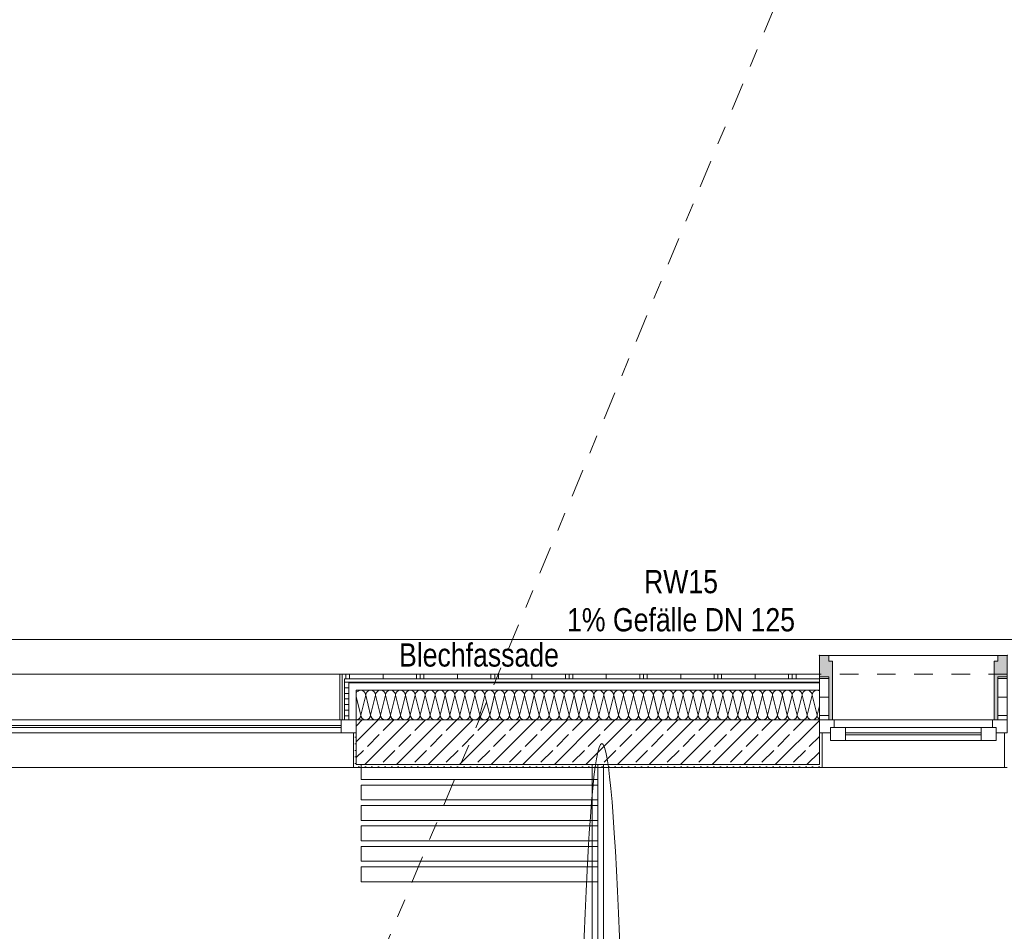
# Model space of a CAD drawing. Header units: metres. Extents: x -80 to 1923, y -189 to 69.
# Tile 131 of 256: x 937.62 to 942.91, y 23.74 to 28.64. Entities that reach past the tile are written whole.
import ezdxf

# ---------------------------------------------------------------- set-up
doc = ezdxf.new("R2010")
doc.units = ezdxf.units.M
doc.header["$MEASUREMENT"] = 0
doc.linetypes.add('Schnittlinie', pattern=[0.3, 0.15, -0.075, 0, -0.075])
doc.linetypes.add('Strichlinie eng', pattern=[0.115, 0.075, -0.04])
for name, color, linetype in [('00 Linien_Kreise_Splines', 7, 'Continuous'), ('10 Fassade', 7, 'Continuous'), ('70 Entwässerung_Regenwasser', 7, 'Continuous'), ('90 Allgemein Hinweise', 7, 'Continuous'), ('Neubau_10 Wand außen', 7, 'Continuous'), ('Neubau_50 Möblierung', 7, 'Continuous')]:
    doc.layers.add(name, color=color, linetype=linetype)
doc.styles.add('ERSTELLTER_STIL_2', font='ARIALN.TTF')
doc.linetypes.add('Wolke', pattern='A,0,[3,995_ARC_250 PAU_GR+SC_2607011.Shx,S=0.015817,R=0,X=-0.000255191,Y=0.048578],-1.9835,0', length=1.9835)
pattern_1 = [(90, (929.79, 0), (-0.4, 0), []), (90, (929.77, 0), (-0.4, 0), []), (90, (929.75, 0), (-0.4, 0), []), (90, (929.97, 1), (-0.2, 0), [])]
pattern_2 = [(0, (929.770002, 0), (0, 0.03), [])]
pattern_3 = [(45, (929.770002, 0), (-0.01767767, 0.01767767), [0, -0.025])]
pattern_4 = [(0, (0, 0), (0, 0.1), [])]

# ---------------------------------------------------------------- blocks, each defined once
blk = doc.blocks.new('*X191', base_point=(929.77, 0))
at = {"layer": 'Neubau_10 Wand außen', "color": 8, "linetype": 'Continuous', "lineweight": 9}
for p, q in [((939.4257, 25.0008), (939.45, 24.9036)), ((939.4767, 25.0102), (939.45, 24.9036)), ((939.4767, 25.0102), (939.5033, 24.9036)), ((939.53, 25.0102), (939.5033, 24.9036)), ((939.53, 25.0102), (939.5567, 24.9036)), ((939.5833, 25.0102), (939.5567, 24.9036)), ((939.5833, 25.0102), (939.61, 24.9036)), ((939.6367, 25.0102), (939.61, 24.9036)), ((939.6367, 25.0102), (939.6633, 24.9036)), ((939.69, 25.0102), (939.6633, 24.9036)), ((939.69, 25.0102), (939.7167, 24.9036)), ((939.7433, 25.0102), (939.7167, 24.9036)), ((939.7433, 25.0102), (939.77, 24.9036)), ((939.7967, 25.0102), (939.77, 24.9036)), ((939.7967, 25.0102), (939.8233, 24.9036)), ((939.85, 25.0102), (939.8233, 24.9036)), ((939.85, 25.0102), (939.8767, 24.9036)), ((939.9033, 25.0102), (939.8767, 24.9036)), ((939.9033, 25.0102), (939.93, 24.9036)), ((939.9567, 25.0102), (939.93, 24.9036)), ((939.9567, 25.0102), (939.9833, 24.9036)), ((940.01, 25.0102), (939.9833, 24.9036)), ((940.01, 25.0102), (940.0367, 24.9036)), ((940.0633, 25.0102), (940.0367, 24.9036)), ((940.0633, 25.0102), (940.09, 24.9036)), ((940.1167, 25.0102), (940.09, 24.9036)), ((940.1167, 25.0102), (940.1433, 24.9036)), ((940.17, 25.0102), (940.1433, 24.9036)), ((940.17, 25.0102), (940.1967, 24.9036)), ((940.2233, 25.0102), (940.1967, 24.9036)), ((940.2233, 25.0102), (940.25, 24.9036)), ((940.2767, 25.0102), (940.25, 24.9036)), ((940.2767, 25.0102), (940.3033, 24.9036)), ((940.33, 25.0102), (940.3033, 24.9036)), ((940.33, 25.0102), (940.3567, 24.9036)), ((940.3833, 25.0102), (940.3567, 24.9036)), ((940.3833, 25.0102), (940.41, 24.9036)), ((940.4367, 25.0102), (940.41, 24.9036)), ((940.4367, 25.0102), (940.4633, 24.9036)), ((940.49, 25.0102), (940.4633, 24.9036)), ((940.49, 25.0102), (940.5167, 24.9036)), ((940.5433, 25.0102), (940.5167, 24.9036)), ((940.5433, 25.0102), (940.57, 24.9036)), ((940.5967, 25.0102), (940.57, 24.9036)), ((940.5967, 25.0102), (940.6233, 24.9036)), ((940.65, 25.0102), (940.6233, 24.9036)), ((940.65, 25.0102), (940.6767, 24.9036)), ((940.7033, 25.0102), (940.6767, 24.9036)), ((940.7033, 25.0102), (940.73, 24.9036)), ((940.7567, 25.0102), (940.73, 24.9036)), ((940.7567, 25.0102), (940.7833, 24.9036)), ((940.81, 25.0102), (940.7833, 24.9036)), ((940.81, 25.0102), (940.8367, 24.9036)), ((940.8633, 25.0102), (940.8367, 24.9036)), ((940.8633, 25.0102), (940.89, 24.9036)), ((940.9167, 25.0102), (940.89, 24.9036)), ((940.9167, 25.0102), (940.9433, 24.9036)), ((940.97, 25.0102), (940.9433, 24.9036)), ((940.97, 25.0102), (940.9967, 24.9036)), ((941.0233, 25.0102), (940.9967, 24.9036)), ((941.0233, 25.0102), (941.05, 24.9036)), ((941.0767, 25.0102), (941.05, 24.9036)), ((941.0767, 25.0102), (941.1033, 24.9036)), ((941.13, 25.0102), (941.1033, 24.9036)), ((941.13, 25.0102), (941.1567, 24.9036)), ((941.1833, 25.0102), (941.1567, 24.9036)), ((941.1833, 25.0102), (941.21, 24.9036)), ((941.2367, 25.0102), (941.21, 24.9036)), ((941.2367, 25.0102), (941.2633, 24.9036)), ((941.29, 25.0102), (941.2633, 24.9036)), ((941.29, 25.0102), (941.3167, 24.9036)), ((941.3433, 25.0102), (941.3167, 24.9036)), ((941.3433, 25.0102), (941.37, 24.9036)), ((941.3967, 25.0102), (941.37, 24.9036)), ((941.3967, 25.0102), (941.4233, 24.9036)), ((941.45, 25.0102), (941.4233, 24.9036)), ((941.45, 25.0102), (941.4767, 24.9036)), ((941.5033, 25.0102), (941.4767, 24.9036)), ((941.5033, 25.0102), (941.53, 24.9036)), ((941.5567, 25.0102), (941.53, 24.9036)), ((941.5567, 25.0102), (941.5833, 24.9036)), ((941.61, 25.0102), (941.5833, 24.9036)), ((941.61, 25.0102), (941.6367, 24.9036)), ((941.6633, 25.0102), (941.6367, 24.9036)), ((941.6633, 25.0102), (941.69, 24.9036)), ((941.7167, 25.0102), (941.69, 24.9036)), ((941.7167, 25.0102), (941.7433, 24.9036)), ((941.77, 25.0102), (941.7433, 24.9036)), ((941.77, 25.0102), (941.7967, 24.9036)), ((941.8233, 25.0102), (941.7967, 24.9036)), ((941.8233, 25.0102), (941.85, 24.9036)), ((941.8767, 25.0102), (941.85, 24.9036)), ((941.8767, 25.0102), (941.9033, 24.9036)), ((941.9157, 24.953), (941.9033, 24.9036))]:
    blk.add_line(p, q, dxfattribs=at)
for centre, start, end in [((939.45, 25.0102), 90, 155.6801), ((939.45, 25.0102), 0, 90), ((939.5033, 25.0102), 90, 180), ((939.5033, 25.0102), 0, 90), ((939.5567, 25.0102), 90, 180), ((939.5567, 25.0102), 0, 90), ((939.61, 25.0102), 90, 180), ((939.61, 25.0102), 0, 90), ((939.6633, 25.0102), 90, 180), ((939.6633, 25.0102), 0, 90), ((939.7167, 25.0102), 90, 180), ((939.7167, 25.0102), 0, 90), ((939.77, 25.0102), 90, 180), ((939.77, 25.0102), 0, 90), ((939.8233, 25.0102), 90, 180), ((939.8233, 25.0102), 0, 90), ((939.8767, 25.0102), 90, 180), ((939.8767, 25.0102), 0, 90), ((939.93, 25.0102), 90, 180), ((939.93, 25.0102), 0, 90), ((939.9833, 25.0102), 90, 180), ((939.9833, 25.0102), 0, 90), ((940.0367, 25.0102), 90, 180), ((940.0367, 25.0102), 0, 90), ((940.09, 25.0102), 90, 180), ((940.09, 25.0102), 0, 90), ((940.1433, 25.0102), 90, 180), ((940.1433, 25.0102), 0, 90), ((940.1967, 25.0102), 90, 180), ((940.1967, 25.0102), 0, 90), ((940.25, 25.0102), 90, 180), ((940.25, 25.0102), 0, 90), ((940.3033, 25.0102), 90, 180), ((940.3033, 25.0102), 0, 90), ((940.3567, 25.0102), 90, 180), ((940.3567, 25.0102), 0, 90), ((940.41, 25.0102), 90, 180), ((940.41, 25.0102), 0, 90), ((940.4633, 25.0102), 90, 180), ((940.4633, 25.0102), 0, 90), ((940.5167, 25.0102), 90, 180), ((940.5167, 25.0102), 0, 90), ((940.57, 25.0102), 90, 180), ((940.57, 25.0102), 0, 90), ((940.6233, 25.0102), 90, 180), ((940.6233, 25.0102), 0, 90), ((940.6767, 25.0102), 90, 180), ((940.6767, 25.0102), 0, 90), ((940.73, 25.0102), 90, 180), ((940.73, 25.0102), 0, 90), ((940.7833, 25.0102), 90, 180), ((940.7833, 25.0102), 0, 90), ((940.8367, 25.0102), 90, 180), ((940.8367, 25.0102), 0, 90), ((940.89, 25.0102), 90, 180), ((940.89, 25.0102), 0, 90), ((940.9433, 25.0102), 90, 180), ((940.9433, 25.0102), 0, 90), ((940.9967, 25.0102), 90, 180), ((940.9967, 25.0102), 0, 90), ((941.05, 25.0102), 90, 180), ((941.05, 25.0102), 0, 90), ((941.1033, 25.0102), 90, 180), ((941.1033, 25.0102), 0, 90), ((941.1567, 25.0102), 90, 180), ((941.1567, 25.0102), 0, 90), ((941.21, 25.0102), 90, 180), ((941.21, 25.0102), 0, 90), ((941.2633, 25.0102), 90, 180), ((941.2633, 25.0102), 0, 90), ((941.3167, 25.0102), 90, 180), ((941.3167, 25.0102), 0, 90), ((941.37, 25.0102), 90, 180), ((941.37, 25.0102), 0, 90), ((941.4233, 25.0102), 90, 180), ((941.4233, 25.0102), 0, 90), ((941.4767, 25.0102), 90, 180), ((941.4767, 25.0102), 0, 90), ((941.53, 25.0102), 90, 180), ((941.53, 25.0102), 0, 90), ((941.5833, 25.0102), 90, 180), ((941.5833, 25.0102), 0, 90), ((941.6367, 25.0102), 90, 180), ((941.6367, 25.0102), 0, 90), ((941.69, 25.0102), 90, 180), ((941.69, 25.0102), 0, 90), ((941.7433, 25.0102), 90, 180), ((941.7433, 25.0102), 0, 90), ((941.7967, 25.0102), 90, 180), ((941.7967, 25.0102), 0, 90), ((941.85, 25.0102), 90, 180), ((941.85, 25.0102), 0, 90), ((941.9033, 25.0102), 90, 180), ((941.9033, 25.0102), 62.3712, 90), ((939.4233, 24.9036), 275.0911, 0), ((939.4767, 24.9036), 180, 270), ((939.4767, 24.9036), 270, 0), ((939.53, 24.9036), 180, 270), ((939.53, 24.9036), 270, 0), ((939.5833, 24.9036), 180, 270), ((939.5833, 24.9036), 270, 0), ((939.6367, 24.9036), 180, 270), ((939.6367, 24.9036), 270, 0), ((939.69, 24.9036), 180, 270), ((939.69, 24.9036), 270, 0), ((939.7433, 24.9036), 180, 270), ((939.7433, 24.9036), 270, 0), ((939.7967, 24.9036), 180, 270), ((939.7967, 24.9036), 270, 0), ((939.85, 24.9036), 180, 270), ((939.85, 24.9036), 270, 0), ((939.9033, 24.9036), 180, 270), ((939.9033, 24.9036), 270, 0), ((939.9567, 24.9036), 180, 270), ((939.9567, 24.9036), 270, 0), ((940.01, 24.9036), 180, 270), ((940.01, 24.9036), 270, 0), ((940.0633, 24.9036), 180, 270), ((940.0633, 24.9036), 270, 0), ((940.1167, 24.9036), 180, 270), ((940.1167, 24.9036), 270, 0), ((940.17, 24.9036), 180, 270), ((940.17, 24.9036), 270, 0), ((940.2233, 24.9036), 180, 270), ((940.2233, 24.9036), 270, 0), ((940.2767, 24.9036), 180, 270), ((940.2767, 24.9036), 270, 0), ((940.33, 24.9036), 180, 270), ((940.33, 24.9036), 270, 0), ((940.3833, 24.9036), 180, 270), ((940.3833, 24.9036), 270, 0), ((940.4367, 24.9036), 180, 270), ((940.4367, 24.9036), 270, 0), ((940.49, 24.9036), 180, 270), ((940.49, 24.9036), 270, 0), ((940.5433, 24.9036), 180, 270), ((940.5433, 24.9036), 270, 0), ((940.5967, 24.9036), 180, 270), ((940.5967, 24.9036), 270, 0), ((940.65, 24.9036), 180, 270), ((940.65, 24.9036), 270, 0), ((940.7033, 24.9036), 180, 270), ((940.7033, 24.9036), 270, 0), ((940.7567, 24.9036), 180, 270), ((940.7567, 24.9036), 270, 0), ((940.81, 24.9036), 180, 270), ((940.81, 24.9036), 270, 0), ((940.8633, 24.9036), 180, 270), ((940.8633, 24.9036), 270, 0), ((940.9167, 24.9036), 180, 270), ((940.9167, 24.9036), 270, 0), ((940.97, 24.9036), 180, 270), ((940.97, 24.9036), 270, 0), ((941.0233, 24.9036), 180, 270), ((941.0233, 24.9036), 270, 0), ((941.0767, 24.9036), 180, 270), ((941.0767, 24.9036), 270, 0), ((941.13, 24.9036), 180, 270), ((941.13, 24.9036), 270, 0), ((941.1833, 24.9036), 180, 270), ((941.1833, 24.9036), 270, 0), ((941.2367, 24.9036), 180, 270), ((941.2367, 24.9036), 270, 0), ((941.29, 24.9036), 180, 270), ((941.29, 24.9036), 270, 0), ((941.3433, 24.9036), 180, 270), ((941.3433, 24.9036), 270, 0), ((941.3967, 24.9036), 180, 270), ((941.3967, 24.9036), 270, 0), ((941.45, 24.9036), 180, 270), ((941.45, 24.9036), 270, 0), ((941.5033, 24.9036), 180, 270), ((941.5033, 24.9036), 270, 0), ((941.5567, 24.9036), 180, 270), ((941.5567, 24.9036), 270, 0), ((941.61, 24.9036), 180, 270), ((941.61, 24.9036), 270, 0), ((941.6633, 24.9036), 180, 270), ((941.6633, 24.9036), 270, 0), ((941.7167, 24.9036), 180, 270), ((941.7167, 24.9036), 270, 0), ((941.77, 24.9036), 180, 270), ((941.77, 24.9036), 270, 0), ((941.8233, 24.9036), 180, 270), ((941.8233, 24.9036), 270, 0), ((941.8767, 24.9036), 180, 270), ((941.8767, 24.9036), 270, 0), ((941.93, 24.9036), 180, 237.5707)]:
    blk.add_arc(centre, 0.0267, start, end, dxfattribs=at)
blk = doc.blocks.new('1-Flügelfenster 27_5')
at = {"layer": 'Neubau_10 Wand außen', "linetype": 'Continuous', "lineweight": 13}
for points in [[(-0.505, -0.387), (-0.505, -0.417), (-0.455, -0.417), (-0.455, -0.387), (-0.435, -0.387), (-0.435, -0.07), (-0.455, -0.07), (-0.455, -0.302), (-0.505, -0.302)], [(0.505, -0.387), (0.505, -0.302), (0.455, -0.302), (0.455, -0.07), (0.435, -0.07), (0.435, -0.387), (0.455, -0.387), (0.455, -0.417), (0.505, -0.417)]]:
    blk.add_hatch(color=9, dxfattribs=at).paths.add_polyline_path(points)
h = blk.add_hatch(dxfattribs=at)
h.set_pattern_fill('Holz_Schalung_liegend_10_5B', color=9, style=0, pattern_type=2)
h.set_pattern_definition(pattern_4)
h.paths.add_polyline_path([(-0.505, -0.07), (-0.505, -0.302), (-0.455, -0.302), (-0.455, -0.07)])
h = blk.add_hatch(dxfattribs=at)
h.set_pattern_fill('Holz_Schalung_liegend_10_5B', color=9, style=0, pattern_type=2)
h.set_pattern_definition(pattern_4)
h.paths.add_polyline_path([(0.505, -0.07), (0.455, -0.07), (0.455, -0.302), (0.505, -0.302)])
at = {"layer": 'Neubau_10 Wand außen', "color": 7, "linetype": 'Continuous', "lineweight": 13}
for p, q in [((-0.505, 0.185), (-0.49, 0.185)), ((-0.49, 0), (-0.49, 0.185)), ((0.505, 0.185), (0.49, 0.185)), ((0.49, 0), (0.49, 0.185)), ((-0.505, -0.07), (-0.505, 0)), ((-0.505, -0.07), (-0.505, 0)), ((0.505, -0.07), (0.505, 0)), ((0.505, -0.07), (0.505, 0)), ((-0.505, -0.23), (-0.505, -0.07)), ((0.505, -0.23), (0.505, -0.07)), ((-0.505, -0.27), (-0.505, -0.23)), ((0.505, -0.27), (0.505, -0.23)), ((-0.505, -0.292), (-0.505, -0.27)), ((-0.505, -0.317), (-0.505, -0.292)), ((0.505, -0.292), (0.505, -0.27)), ((0.505, -0.317), (0.505, -0.292))]:
    blk.add_line(p, q, dxfattribs=at)
at = {"layer": 'Neubau_10 Wand außen', "color": 7, "linetype": 'Continuous', "lineweight": 9}
for p, q in [((-0.49, 0.185), (0.49, 0.185)), ((-0.505, 0), (-0.445, 0)), ((-0.445, -0.03), (-0.445, 0.04)), ((-0.445, 0.04), (-0.365, 0.04)), ((-0.445, 0), (-0.445, -0.03)), ((-0.365, 0.04), (0.365, 0.04)), ((-0.365, 0.04), (-0.365, -0.03)), ((0.365, -0.03), (0.365, 0.04)), ((0.365, 0.04), (0.445, 0.04)), ((0.445, 0.04), (0.445, -0.03)), ((0.445, -0.03), (0.445, 0)), ((0.445, 0), (0.505, 0)), ((-0.445, -0.03), (-0.425, -0.03)), ((-0.365, -0.03), (-0.445, -0.03)), ((-0.425, -0.03), (-0.425, -0.07)), ((0.365, -0.03), (-0.365, -0.03)), ((0.445, -0.03), (0.365, -0.03)), ((0.425, -0.07), (0.425, -0.03)), ((0.425, -0.03), (0.445, -0.03)), ((-0.425, -0.07), (-0.505, -0.07)), ((-0.455, -0.302), (-0.455, -0.07)), ((-0.455, -0.07), (-0.435, -0.07)), ((-0.435, -0.07), (-0.435, -0.387)), ((0.425, -0.07), (-0.425, -0.07)), ((0.505, -0.07), (0.425, -0.07)), ((0.455, -0.07), (0.435, -0.07)), ((0.435, -0.07), (0.435, -0.387)), ((0.455, -0.302), (0.455, -0.07)), ((-0.505, -0.387), (-0.505, -0.302)), ((-0.505, -0.302), (-0.455, -0.302)), ((0.505, -0.302), (0.455, -0.302)), ((0.505, -0.387), (0.505, -0.302)), ((-0.505, -0.417), (-0.505, -0.387)), ((-0.455, -0.417), (-0.505, -0.417)), ((-0.505, -0.417), (0.505, -0.417)), ((-0.435, -0.387), (-0.455, -0.387)), ((-0.455, -0.387), (-0.455, -0.417)), ((0.435, -0.387), (0.455, -0.387)), ((0.455, -0.387), (0.455, -0.417)), ((0.455, -0.417), (0.505, -0.417)), ((0.505, -0.417), (0.505, -0.387))]:
    blk.add_line(p, q, dxfattribs=at)
at = {"layer": 'Neubau_10 Wand außen', "color": 9, "linetype": 'Continuous', "lineweight": 13}
for p, q in [((-0.365, 0.01), (0.365, 0.01)), ((0.365, 0), (-0.365, 0))]:
    blk.add_line(p, q, dxfattribs=at)
at = {"layer": 'Neubau_10 Wand außen', "color": 7, "linetype": 'Strichlinie eng', "lineweight": 9}
blk.add_line((-0.505, -0.317), (0.505, -0.317), dxfattribs=at)
at = {"layer": 'Neubau_10 Wand außen', "color": 7, "linetype": 'Continuous', "lineweight": 9, "flags": 128}
for points in [[(-0.505, -0.07), (-0.455, -0.07), (-0.455, -0.302), (-0.505, -0.302)], [(0.505, -0.07), (0.455, -0.07), (0.455, -0.302), (0.505, -0.302)]]:
    blk.add_lwpolyline(points, close=True, dxfattribs=at)
at = {"layer": 'Neubau_10 Wand außen', "color": 7, "linetype": 'Continuous', "lineweight": 9}
for p in [(-0.505, -0.417), (0.505, -0.417)]:
    blk.add_point(p, dxfattribs=at)
blk = doc.blocks.new('1-Flügelfenster 27_6')
at = {"layer": 'Neubau_10 Wand außen', "color": 7, "linetype": 'Continuous', "lineweight": 13}
for p, q in [((-1.505, 0.185), (-1.49, 0.185)), ((-1.49, 0), (-1.49, 0.185)), ((1.505, 0.185), (1.49, 0.185)), ((1.49, 0), (1.49, 0.185)), ((-1.505, 0), (-1.425, 0)), ((-1.505, -0.07), (-1.505, 0)), ((-1.505, -0.07), (-1.505, 0)), ((-1.425, 0), (1.425, 0)), ((-1.425, 0), (-1.425, -0.07)), ((1.425, -0.07), (1.425, 0)), ((1.425, 0), (1.505, 0)), ((1.505, -0.07), (1.505, 0)), ((1.505, -0.07), (1.505, 0)), ((-1.425, -0.03), (1.425, -0.03)), ((1.425, -0.04), (-1.425, -0.04)), ((-1.425, -0.07), (-1.505, -0.07)), ((1.425, -0.07), (-1.425, -0.07)), ((-1.418, -0.07), (-1.418, -0.317)), ((1.418, -0.07), (1.418, -0.317)), ((1.505, -0.07), (1.425, -0.07)), ((-1.505, -0.317), (-1.418, -0.317)), ((1.505, -0.317), (1.418, -0.317))]:
    blk.add_line(p, q, dxfattribs=at)
at = {"layer": 'Neubau_10 Wand außen', "color": 7, "linetype": 'Continuous', "lineweight": 9}
for p, q in [((-1.49, 0.185), (1.49, 0.185)), ((-1.418, -0.317), (1.418, -0.317))]:
    blk.add_line(p, q, dxfattribs=at)
blk = doc.blocks.new('Mobiltrennwand 27[46]_1', base_point=(940.7245, 24.6369))
at = {"layer": 'Neubau_50 Möblierung', "color": 8, "linetype": 'Continuous', "lineweight": 18}
for p, q in [((940.6945, 24.6369), (940.6945, 17.0019)), ((940.7545, 24.6369), (940.6945, 24.6369)), ((940.7245, 24.6369), (940.7245, 17.0019)), ((940.7545, 17.0019), (940.7545, 24.6369))]:
    blk.add_line(p, q, dxfattribs=at)
at = {"layer": 'Neubau_50 Möblierung', "color": 8, "linetype": 'Continuous', "lineweight": 18, "flags": 128}
for points in [[(939.452, 24.5569), (940.7245, 24.5569), (940.7245, 24.6369), (939.452, 24.6369)], [(939.452, 24.4469), (940.7245, 24.4469), (940.7245, 24.5269), (939.452, 24.5269)], [(939.452, 24.3369), (940.7245, 24.3369), (940.7245, 24.4169), (939.452, 24.4169)], [(939.452, 24.2269), (940.7245, 24.2269), (940.7245, 24.3069), (939.452, 24.3069)], [(939.452, 24.1169), (940.7245, 24.1169), (940.7245, 24.1969), (939.452, 24.1969)], [(939.452, 24.0069), (940.7245, 24.0069), (940.7245, 24.0869), (939.452, 24.0869)]]:
    blk.add_lwpolyline(points, close=True, dxfattribs=at)

msp = doc.modelspace()

# ---------------------------------------------------------------- hatches: boundary and pattern name
at = {"layer": 'Neubau_10 Wand außen', "linetype": 'Continuous', "lineweight": 0, "true_color": 0x000000}
h = msp.add_hatch(dxfattribs=at)
h.set_pattern_fill('Metall_Zinkblech_0001', color=18, style=0, pattern_type=2)
h.set_pattern_definition(pattern_1)
h.paths.add_polyline_path([(939.3387, 25.1239), (939.3387, 24.8769), (939.3637, 24.8769), (939.3637, 25.0989), (939.4257, 25.0989), (939.4257, 25.1239)])
h = msp.add_hatch(dxfattribs=at)
h.set_pattern_fill('Holzwerkstoff_Sperrholz__D2', color=18, style=0, pattern_type=2)
h.set_pattern_definition(pattern_2)
h.paths.add_polyline_path([(939.3637, 25.0989), (939.3637, 24.8769), (939.3857, 24.8769), (939.3857, 25.0769), (939.4257, 25.0769), (939.4257, 25.0989)])
h = msp.add_hatch(dxfattribs=at)
h.set_pattern_fill('Metall_Zinkblech_0001', color=18, style=0, pattern_type=2)
h.set_pattern_definition(pattern_1)
h.paths.add_polyline_path([(941.9157, 25.1239), (939.4257, 25.1239), (939.4257, 25.0989), (941.9157, 25.0989)])
h = msp.add_hatch(dxfattribs=at)
h.set_pattern_fill('Holzwerkstoff_Sperrholz__D2', color=18, style=0, pattern_type=2)
h.set_pattern_definition(pattern_2)
h.paths.add_polyline_path([(939.4257, 25.0769), (941.9157, 25.0769), (941.9157, 25.0989), (939.4257, 25.0989)])
h = msp.add_hatch(dxfattribs=at)
h.set_pattern_fill('Beton_Stahlbeton_0001', color=18, style=0, pattern_type=2)
h.set_pattern_definition([(45, (929.77, 0), (-0.0848528, 0.0848528), []), (45, (929.72758, 0.04243), (-0.0848528, 0.0848528), [0.09, -0.03])])
h.paths.add_polyline_path([(939.4257, 24.8769), (939.4257, 24.8069), (939.4257, 24.6369), (941.9157, 24.6369), (941.9157, 24.8069), (941.9157, 24.8769)])
h = msp.add_hatch(dxfattribs=at)
h.set_pattern_fill('Gips_0001', color=18, style=0, pattern_type=2)
h.set_pattern_definition(pattern_3)
h.paths.add_polyline_path([(939.4257, 24.6219), (939.4257, 24.6369), (939.4257, 24.8069), (939.4107, 24.8069), (939.4107, 24.6219)])
h = msp.add_hatch(dxfattribs=at)
h.set_pattern_fill('Gips_0001', color=18, style=0, pattern_type=2)
h.set_pattern_definition(pattern_3)
h.paths.add_polyline_path([(941.9307, 24.6219), (941.9307, 24.8069), (941.9157, 24.8069), (941.9157, 24.6369), (941.9157, 24.6219)])
h = msp.add_hatch(dxfattribs=at)
h.set_pattern_fill('Gips_0001', color=18, style=0, pattern_type=2)
h.set_pattern_definition(pattern_3)
h.paths.add_polyline_path([(939.4257, 24.6369), (939.4257, 24.6219), (941.9157, 24.6219), (941.9157, 24.6369)])

# ---------------------------------------------------------------- linework, layer by layer
at = {"layer": '00 Linien_Kreise_Splines', "color": 7, "linetype": 'Schnittlinie', "lineweight": 9}
msp.add_lwpolyline([(924.9123, -11.7502), (942.9091, 31.6887)], dxfattribs=at)
at = {"layer": '70 Entwässerung_Regenwasser', "color": 140, "linetype": 'Continuous', "lineweight": 18, "true_color": 0x00a8ff}
msp.add_line((935.7093, 25.3105), (948.3883, 25.3105), dxfattribs=at)
at = {"layer": '90 Allgemein Hinweise', "color": 6, "linetype": 'Wolke', "lineweight": 18}
msp.add_ellipse((940.746, 20.7559), major_axis=(0, 3.994), ratio=0.035422, dxfattribs=at)
at = {"layer": 'Neubau_10 Wand außen', "color": 7, "linetype": 'Continuous', "lineweight": 13}
for p, q in [((939.3387, 24.8769), (939.3387, 25.1239)), ((939.4257, 25.1239), (939.3387, 25.1239)), ((939.4257, 25.0989), (939.3637, 25.0989)), ((939.3637, 25.0989), (939.3637, 24.8769)), ((941.9157, 25.0989), (939.4257, 25.0989)), ((941.9157, 25.1239), (941.9157, 25.0989)), ((941.9157, 25.0989), (941.9157, 25.0769)), ((939.4257, 25.0769), (939.3857, 25.0769)), ((939.3857, 25.0769), (939.3857, 24.8769)), ((941.9157, 25.0769), (939.4257, 25.0769)), ((941.9157, 25.0369), (939.4257, 25.0369)), ((939.4257, 25.0369), (939.4257, 24.8769)), ((941.9157, 25.0769), (941.9157, 25.0369)), ((941.9157, 25.0369), (941.9157, 24.8769)), ((939.3637, 24.8769), (939.3387, 24.8769)), ((939.3857, 24.8769), (939.3637, 24.8769)), ((939.4257, 24.8769), (939.3857, 24.8769)), ((941.9157, 24.8769), (939.4257, 24.8769)), ((939.4257, 24.8769), (939.4257, 24.8069)), ((941.9157, 24.8769), (941.9157, 24.8069)), ((939.4107, 24.8069), (939.4107, 24.6219)), ((939.4257, 24.8069), (939.4107, 24.8069)), ((939.4257, 24.6369), (939.4257, 24.8069)), ((941.9157, 24.8069), (941.9307, 24.8069)), ((941.9157, 24.6369), (941.9157, 24.8069)), ((941.9307, 24.8069), (941.9307, 24.6219)), ((939.4257, 24.6219), (939.4107, 24.6219)), ((939.4257, 24.6369), (941.9157, 24.6369)), ((941.9157, 24.6219), (941.9307, 24.6219))]:
    msp.add_line(p, q, dxfattribs=at)
at = {"layer": 'Neubau_10 Wand außen', "color": 7, "linetype": 'Continuous', "lineweight": 13, "flags": 128}
for points in [[(941.9157, 25.1239), (939.4257, 25.1239)], [(939.4257, 24.6219), (941.9157, 24.6219)]]:
    msp.add_lwpolyline(points, dxfattribs=at)

# ---------------------------------------------------------------- block references
at = {"layer": 'Neubau_10 Wand außen', "color": 7, "linetype": 'Continuous', "lineweight": 9, "rotation": 180}
msp.add_blockref('1-Flügelfenster 27_5', (942.4207, 24.8069), dxfattribs=at)
at = {"layer": 'Neubau_10 Wand außen', "color": 7, "linetype": 'Continuous', "lineweight": 13, "rotation": 180}
msp.add_blockref('1-Flügelfenster 27_6', (937.9207, 24.8069), dxfattribs=at)
at = {"layer": 'Neubau_10 Wand außen', "color": 7, "lineweight": 9}
msp.add_blockref('*X191', (929.77, 0), dxfattribs=at)
at = {"layer": 'Neubau_50 Möblierung', "color": 8, "linetype": 'Continuous', "lineweight": 18}
msp.add_blockref('Mobiltrennwand 27[46]_1', (940.7245, 24.6369), dxfattribs=at)

# ---------------------------------------------------------------- texts
at = {"layer": '10 Fassade', "color": 7, "linetype": 'Continuous', "lineweight": 9, "insert": (939.6559, 25.1623), "char_height": 0.125, "attachment_point": 7, "style": 'ERSTELLTER_STIL_2'}
msp.add_mtext('\\A1;{\\pql;\\fArial Narrow|b0|i0|c0|p0;\\W1.000000;Blechfassade}', dxfattribs=at)
at = {"layer": '70 Entwässerung_Regenwasser', "color": 140, "linetype": 'Continuous', "lineweight": 18, "true_color": 0x00a8ff, "insert": (941.172, 25.6836), "char_height": 0.125, "attachment_point": 2, "line_spacing_factor": 0.984615, "style": 'ERSTELLTER_STIL_2'}
msp.add_mtext('\\A1;{\\pqc;\\pt0.40625;\\fArial Narrow|b0|i0|c0|p0;\\W1.000000;RW15\\P\\pqc;\\fArial Narrow|b0|i0|c0|p0;\\W1.000000;1% Gefälle DN 1\\fArial Narrow|b0|i0|c0|p0;\\W1.000000;25}', dxfattribs=at)

doc.saveas('drawing.dxf')
